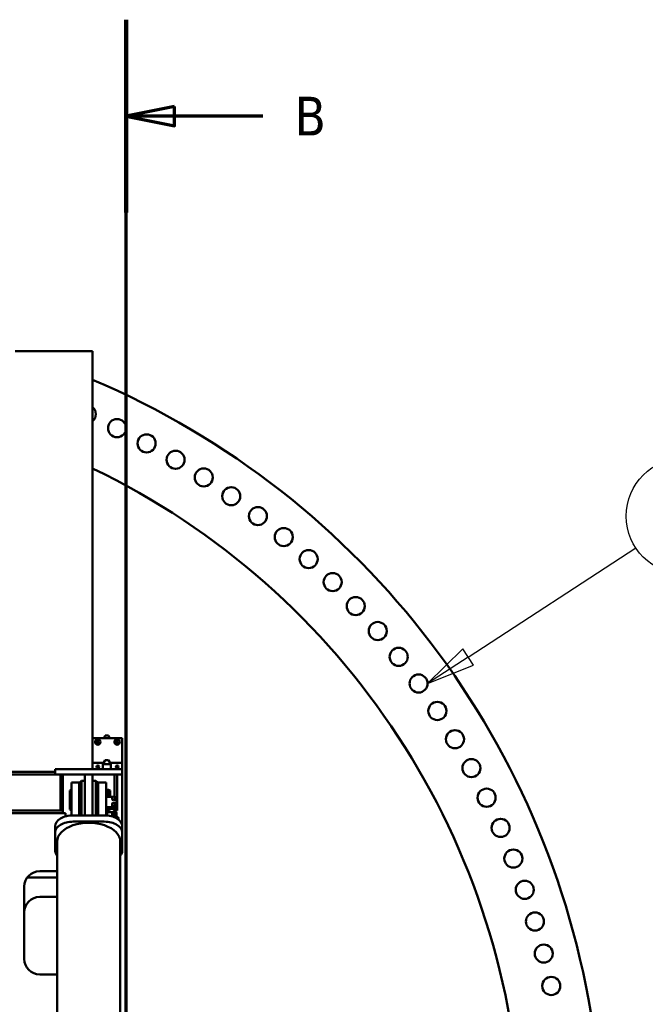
# Model space of a CAD drawing. Header units: millimetres. Extents: x -428974 to 63075, y -12164 to 49045.
# Tile 71 of 131: x 54802 to 57226, y 17328 to 21143. Entities that reach past the tile are written whole.
import ezdxf

# ---------------------------------------------------------------- set-up
doc = ezdxf.new("R2010")
doc.units = ezdxf.units.MM
doc.header["$LTSCALE"] = 75
doc.linetypes.add('CHAIN', pattern=[0.3543, 0.2362, -0.0295, 0.0591, -0.0295])
for name, color, linetype, lineweight in [('Dimension (ISO)', 7, 'Continuous', 25), ('Section Line (ISO)', 7, 'CHAIN', 70), ('Symbol (ISO)', 7, 'Continuous', 25), ('Visible (ISO)', 7, 'Continuous', 50)]:
    doc.layers.add(name, color=color, linetype=linetype, lineweight=lineweight)
doc.styles.add('Label Text (ISO)', font='tahoma.ttf')
doc.styles.add('Note Text (ISO)', font='tahoma.ttf')
doc.dimstyles.new('Default (ISO)', dxfattribs={"dimscale": 75, "dimtxt": 2, "dimasz": 2.5, "dimexe": 3.175, "dimexo": 0, "dimgap": 0.762, "dimtad": 1, "dimrnd": 1e-08, "dimtxsty": 'Note Text (ISO)', "dimcen": 0.09, "dimdle": 10, "dimclrd": 256, "dimclre": 256, "dimclrt": 256, "dimazin": 2, "dimtfac": 1, "dimtmove": 0, "dimatfit": 3, "dimfxl": 1, "dimtolj": 1, "dimtzin": 0, "dimlwd": -1, "dimlwe": -1, "dimarcsym": 0})

# ---------------------------------------------------------------- blocks, each defined once
blk = doc.blocks.new('*D13')
at = {"layer": 'Defpoints', "color": 0, "transparency": 16777216}
for p in [(50855.2, 18114), (56763, 15403.4)]:
    blk.add_point(p, dxfattribs=at)
at = {"layer": 'Dimension (ISO)', "transparency": 16777216}
for p, q in [((50855.2, 18114), (47047.2, 19861.1)), ((56592.6, 15481.6), (51025.6, 18035.8))]:
    blk.add_line(p, q, dxfattribs=at)
for points in [[(51038.6, 18064.2), (51012.5, 18007.4), (50855.2, 18114)], [(56605.6, 15510), (56579.6, 15453.2), (56763, 15403.4)]]:
    blk.add_solid(points, dxfattribs=at)
at = {"layer": 'Dimension (ISO)', "transparency": 16777216, "insert": (47312.2, 20301.6), "char_height": 150, "attachment_point": 1, "rotation": 335.3543, "style": 'Note Text (ISO)'}
blk.add_mtext('\\A1;\\fTahoma|b0|i0;\\H149.0446;∅6500\\P\\fTahoma|b0|i0;\\H149.0446;Up to Ø7000mm tower section', dxfattribs=at)
blk = doc.blocks.new('2dTransSection0')
at = {"layer": 'Section Line (ISO)', "linetype": 'Continuous'}
for p, q in [((736.187, 162.975), (736.187, 281.91)), ((738.687, 277.426), (736.187, 276.926)), ((738.687, 276.426), (738.687, 277.426)), ((738.687, 276.926), (736.187, 276.926)), ((736.187, 276.926), (738.687, 276.426)), ((743.247, 276.926), (738.687, 276.926))]:
    blk.add_line(p, q, dxfattribs=at)
at = {"layer": 'Section Line (ISO)', "linetype": 'Continuous', "lineweight": 140}
blk.add_line((736.187, 271.943), (736.187, 281.91), dxfattribs=at)
at = {"layer": 'Section Line (ISO)', "linetype": 'Continuous', "flags": 128}
blk.add_lwpolyline([(738.687, 277.426), (736.187, 276.926), (738.687, 276.426), (738.687, 277.426)], dxfattribs=at)
at = {"layer": 'Section Line (ISO)'}
blk.add_solid([(738.687, 277.426), (736.187, 276.926), (738.687, 276.426), (738.687, 277.426)], dxfattribs=at)
at = {"layer": 'Section Line (ISO)', "insert": (744.887, 275.926), "char_height": 2, "attachment_point": 7, "style": 'Label Text (ISO)'}
blk.add_mtext('B', dxfattribs=at)
blk = doc.blocks.new('Balloon3')
at = {"layer": 'Symbol (ISO)'}
for p, q in [((753.855, 248.977), (762.517, 254.627)), ((753.582, 249.395), (751.761, 247.611)), ((754.128, 248.558), (753.582, 249.395)), ((753.855, 248.977), (751.761, 247.611)), ((751.761, 247.611), (754.128, 248.558))]:
    blk.add_line(p, q, dxfattribs=at)
at = {"layer": 'Symbol (ISO)', "flags": 128}
blk.add_lwpolyline([(753.582, 249.395), (751.761, 247.611), (754.128, 248.558), (753.582, 249.395)], dxfattribs=at)
at = {"layer": 'Symbol (ISO)'}
blk.add_circle((765.022, 256.261), 3, dxfattribs=at)
blk.add_solid([(753.582, 249.395), (751.761, 247.611), (754.128, 248.558), (753.582, 249.395)], dxfattribs=at)
at = {"layer": 'Symbol (ISO)', "insert": (765.022, 256.261), "char_height": 2, "attachment_point": 5, "style": 'Label Text (ISO)'}
blk.add_mtext('7', dxfattribs=at)

msp = doc.modelspace()

# ---------------------------------------------------------------- linework, layer by layer
at = {"layer": 'Visible (ISO)'}
for p, q in [((54784.0992, 19859.253), (55084.0992, 19859.253)), ((55084.0992, 18238.5791), (55084.0992, 19859.253)), ((55199.0992, 18359.253), (55084.0992, 18359.253)), ((55132.7594, 18369.253), (55126.9859, 18359.253)), ((55145.4389, 18369.253), (55132.7594, 18369.253)), ((55145.4389, 18369.253), (55151.2124, 18359.253)), ((55199.0992, 18263.5791), (55199.0992, 18359.253)), ((55084.0992, 18263.5791), (55126.9859, 18263.5791)), ((55132.7594, 18273.5791), (55124.0992, 18258.5791)), ((55154.0992, 18258.5791), (55124.0992, 18258.5791)), ((55124.0992, 18238.5791), (55124.0992, 18258.5791)), ((55145.4389, 18273.5791), (55132.7594, 18273.5791)), ((55145.4389, 18273.5791), (55154.0992, 18258.5791)), ((55151.2124, 18263.5791), (55194.0992, 18263.5791)), ((55154.0992, 18238.5791), (55154.0992, 18258.5791)), ((55194.0992, 18263.5791), (55199.0992, 18263.5791)), ((55199.0992, 18263.5791), (55199.0992, 18258.5791)), ((55199.0992, 18258.5791), (55199.0992, 18238.5791)), ((54679.0992, 18228.5791), (54939.0992, 18228.5791)), ((54679.0992, 18218.5791), (54939.0992, 18218.5791)), ((54944.5222, 18238.5791), (54939.0992, 18238.5791)), ((54939.0992, 18238.5791), (54939.0992, 18218.5791)), ((54944.5222, 18218.5791), (54939.0992, 18218.5791)), ((54944.5222, 18238.5791), (55041.1134, 18238.5791)), ((54944.5222, 18218.5791), (55041.1134, 18218.5791)), ((54959.0992, 18078.5791), (54959.0992, 18218.5791)), ((54969.0992, 18218.5791), (54969.0992, 18078.5791)), ((55049.3057, 18238.5791), (55041.1134, 18238.5791)), ((55041.1134, 18218.5791), (55049.3057, 18218.5791)), ((55049.3057, 18238.5791), (55088.8926, 18238.5791)), ((55049.3057, 18218.5791), (55088.8926, 18218.5791)), ((55054.0992, 18218.5791), (55054.0992, 18065.9452)), ((55054.0992, 18218.5791), (55084.0992, 18218.5791)), ((55084.0992, 18218.5791), (55084.0992, 18065.9452)), ((55097.0849, 18238.5791), (55088.8926, 18238.5791)), ((55088.8926, 18218.5791), (55097.0849, 18218.5791)), ((55097.0849, 18238.5791), (55193.6761, 18238.5791)), ((55097.0849, 18218.5791), (55193.6761, 18218.5791)), ((55169.0992, 18218.5791), (55169.0992, 18131.8279)), ((55179.0992, 18078.5791), (55179.0992, 18218.5791)), ((55199.0992, 18238.5791), (55193.6761, 18238.5791)), ((55199.0992, 18218.5791), (55193.6761, 18218.5791)), ((55199.0992, 18238.5791), (55199.0992, 18218.5791)), ((55199.0992, 18218.5791), (55199.0992, 18038.5791)), ((55002.0992, 18171.6986), (55002.0992, 18187.2816)), ((55032.0992, 18187.2816), (55002.0992, 18187.2816)), ((55002.0992, 18171.6986), (55002.0992, 18086.0254)), ((55032.0992, 18171.6986), (55032.0992, 18187.2816)), ((55032.0992, 18171.6986), (55032.0992, 18086.0254)), ((55034.0992, 18186.5791), (55041.0992, 18193.5791)), ((55034.0992, 18186.5791), (55034.0992, 18059.7003)), ((55041.0992, 18059.7003), (55041.0992, 18193.5791)), ((55041.0992, 18193.5791), (55054.0992, 18193.5791)), ((55097.0992, 18193.5791), (55084.0992, 18193.5791)), ((55097.0992, 18193.5791), (55097.0992, 18059.7003)), ((55104.0992, 18186.5791), (55097.0992, 18193.5791)), ((55104.0992, 18059.7003), (55104.0992, 18186.5791)), ((55106.0992, 18171.6986), (55106.0992, 18187.2816)), ((55136.0992, 18187.2816), (55106.0992, 18187.2816)), ((55106.0992, 18171.6986), (55106.0992, 18086.0254)), ((55136.0992, 18171.6986), (55136.0992, 18187.2816)), ((55136.0992, 18171.6986), (55136.0992, 18086.0254)), ((54995.5992, 18156.0978), (55001.5992, 18158.2816)), ((54995.5992, 18156.0978), (54995.5992, 18082.4655)), ((55001.5992, 18158.2816), (55001.5992, 18080.2816)), ((55002.0992, 18158.2816), (55001.5992, 18158.2816)), ((55034.0992, 18158.2816), (55032.0992, 18158.2816)), ((55106.0992, 18158.2816), (55104.0992, 18158.2816)), ((55141.0992, 18153.2816), (55136.0992, 18153.2816)), ((55163.3985, 18131.8279), (55136.0992, 18131.8279)), ((55141.5992, 18158.2816), (55141.5992, 18131.8279)), ((55145.5992, 18158.2816), (55141.5992, 18158.2816)), ((55145.5992, 18158.2816), (55145.5992, 18131.8279)), ((55151.5992, 18156.0978), (55145.5992, 18158.2816)), ((55151.5992, 18156.0978), (55151.5992, 18131.8279)), ((55171.0992, 18131.8279), (55168.7998, 18131.8279)), ((55176.0992, 18095.6214), (55176.0992, 18127.8049)), ((55002.0992, 18077.1752), (55002.0992, 18086.0254)), ((55032.0992, 18077.1752), (55032.0992, 18086.0254)), ((55106.0992, 18077.1752), (55106.0992, 18086.0254)), ((55136.0992, 18091.5985), (55171.0992, 18091.5985)), ((55136.0992, 18088.6293), (55171.0992, 18088.6293)), ((55136.0992, 18077.1752), (55136.0992, 18086.0254)), ((55146.0992, 18088.3324), (55173.0992, 18088.3324)), ((55159.5992, 18123.8802), (55159.5992, 18120.911)), ((55159.5992, 18120.911), (55162.8492, 18119.4013)), ((55159.5992, 18099.7426), (55159.5992, 18096.7734)), ((55159.5992, 18096.7734), (55162.8492, 18095.2637)), ((55162.8492, 18119.4013), (55166.0992, 18117.8916)), ((55162.8492, 18095.2637), (55166.0992, 18093.7539)), ((55166.0992, 18120.8607), (55166.0992, 18117.8916)), ((55166.0992, 18117.8916), (55169.3492, 18119.4013)), ((55166.0992, 18096.7231), (55166.0992, 18093.7539)), ((55166.0992, 18093.7539), (55169.3492, 18095.2637)), ((55169.3492, 18119.4013), (55172.5992, 18120.911)), ((55169.3492, 18095.2637), (55172.5992, 18096.7734)), ((55172.5992, 18123.8802), (55172.5992, 18120.911)), ((55172.5992, 18099.7426), (55172.5992, 18096.7734)), ((55176.0992, 18095.6214), (55176.0992, 18092.6523)), ((55176.0992, 18092.6523), (55176.0992, 18090.7462)), ((55176.0992, 18090.7462), (55176.0992, 18087.777)), ((54649.0992, 18078.5791), (54969.0992, 18078.5791)), ((54653.3479, 18068.5791), (54979.0992, 18068.5791)), ((54969.0992, 18078.5791), (54969.0992, 18068.5791)), ((54979.0992, 18068.5791), (54979.0992, 18055.6892)), ((54995.5992, 18082.4655), (55001.5992, 18080.2816)), ((55002.0992, 18080.2816), (55001.5992, 18080.2816)), ((55002.0992, 18077.1752), (55002.0992, 18059.4919)), ((55129.0992, 18059.7003), (55009.0992, 18059.7003)), ((55034.0992, 18080.2816), (55032.0992, 18080.2816)), ((55032.0992, 18077.1752), (55032.0992, 18059.7003)), ((55054.0992, 18059.7003), (55054.0992, 18065.9452)), ((55084.0992, 18059.7003), (55084.0992, 18065.9452)), ((55106.0992, 18080.2816), (55104.0992, 18080.2816)), ((55106.0992, 18077.1752), (55106.0992, 18059.7003)), ((55136.0992, 18077.1752), (55136.0992, 18059.4919)), ((55141.0992, 18059.0849), (55141.0992, 18082.3941)), ((55141.5992, 18083.6883), (55141.5992, 18080.2816)), ((55145.5992, 18080.2816), (55141.5992, 18080.2816)), ((55145.5992, 18085.3483), (55145.5992, 18080.2816)), ((55151.5992, 18082.4655), (55145.5992, 18080.2816)), ((55146.0992, 18085.3632), (55173.0992, 18085.3632)), ((55162.1273, 18072.7413), (55146.0992, 18072.7413)), ((55151.5992, 18085.3632), (55151.5992, 18082.4655)), ((55159.5992, 18065.3875), (55159.5992, 18061.8245)), ((55162.0992, 18069.9212), (55162.0992, 18068.5554)), ((55166.0992, 18083.6588), (55166.0992, 18085.3632)), ((55166.0992, 18062.3681), (55166.0992, 18058.8051)), ((55169.0992, 18084.9048), (55169.0992, 18073.1997)), ((55179.0992, 18078.5791), (55169.0992, 18078.5791)), ((55173.0992, 18072.7413), (55170.0711, 18072.7413)), ((55170.0992, 18069.9212), (55170.0992, 18068.5554)), ((55171.0992, 18078.5791), (55171.0992, 18072.7413)), ((55172.5992, 18065.3875), (55172.5992, 18061.8245)), ((55176.0992, 18070.3276), (55176.0992, 18048.9369)), ((54939.0992, 17993.9942), (54939.0992, 18018.1319)), ((55129.0992, 18035.5626), (55009.0992, 18035.5626)), ((55194.0992, 18033.5791), (55194.0864, 18033.5791)), ((55199.0992, 18033.5791), (55194.0992, 18033.5791)), ((55199.0992, 18038.5791), (55199.0992, 18033.5791)), ((55199.0992, 18033.5791), (55199.0992, 18018.4081)), ((55199.0992, 17993.9942), (55199.0992, 18018.1319)), ((54939.0992, 17993.9942), (54939.0992, 17922.7341)), ((55199.0992, 17922.7341), (55199.0992, 17993.9942)), ((54946.8492, 14879.138), (54946.8492, 17958.3642)), ((55191.3492, 14879.138), (55191.3492, 17958.3642)), ((54879.0992, 17843.5791), (54946.8492, 17843.5791)), ((54819.0992, 17503.5791), (54819.0992, 17783.5791)), ((54830.3652, 17818.5791), (54946.8492, 17818.5791)), ((54879.0992, 17743.5791), (54946.8492, 17743.5791)), ((54946.8492, 17443.5791), (54879.0992, 17443.5791))]:
    msp.add_line(p, q, dxfattribs=at)
for centre, radius in [((55178.7337, 19560.3405), 35), ((55293.3411, 19501.3471), 35), ((55405.4127, 19437.668), 35), ((55514.757, 19369.4119), 35), ((55621.1872, 19296.6954), 35), ((55724.5215, 19219.6429), 35), ((55824.5833, 19138.3859), 35), ((55921.2018, 19053.0632), 35), ((56014.2117, 18963.8207), 35), ((56103.4542, 18870.8108), 35), ((56188.7768, 18774.1924), 35), ((56270.0338, 18674.1306), 35), ((56347.0864, 18570.7963), 35), ((56419.8028, 18464.3661), 35), ((55104.0992, 18344.253), 10.525), ((55179.0992, 18344.253), 10.525), ((56488.0589, 18355.0217), 35), ((55104.0992, 18344.253), 4.5), ((55179.0992, 18344.253), 4.5), ((56551.7381, 18242.9502), 35), ((55104.0992, 18248.5791), 5), ((55104.0992, 18248.5791), 4.5), ((55179.0992, 18248.5791), 5), ((55179.0992, 18248.5791), 4.5), ((56610.7314, 18128.3428), 35), ((56664.9383, 18011.3954), 35), ((56714.266, 17892.3078), 35), ((56758.6302, 17771.2835), 35), ((56797.9553, 17648.5292), 35), ((56832.1739, 17524.2547), 35), ((56861.2277, 17398.6723), 35)]:
    msp.add_circle(centre, radius, dxfattribs=at)
for centre, radius, start, end in [((53809.0992, 16758.7082), 3250, 308.3303697, 66.9018328), ((55061.7864, 19614.5473), 35, 309.6063285, 50.3936715), ((53809.0992, 16758.7082), 2937, 299.76748, 64.2709148), ((55194.0992, 18258.5791), 5, 0, 90), ((55141.0992, 18153.7816), 0.5, 270, 0), ((55179.0992, 18048.5791), 5, 313.7593258, 126.8698976), ((55179.0992, 18048.5791), 4.5, 312.4719998, 131.8103149), ((55194.0992, 18038.5791), 5, 270, 0), ((54879.0992, 17783.5791), 60, 90, 180), ((54879.0992, 17683.5791), 60, 90, 180), ((54879.0992, 17503.5791), 60, 180, 270)]:
    msp.add_arc(centre, radius, start, end, dxfattribs=at)
for centre, major_axis, ratio, start_param, end_param in [((55166.0992, 18127.0481), (-6.5, 0), 0.804587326, 5.235987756, 6.283185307), ((55166.0992, 18127.0481), (-6.5, 0), 0.804587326, 0, 1.047197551), ((55166.0992, 18127.0481), (6.5, 0), 0.804587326, 1.047197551, 2.094395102), ((55166.0992, 18127.0481), (6.5, 0), 0.804587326, 0, 1.047197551), ((55166.0992, 18127.0481), (6.5, 0), 0.804587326, 5.235987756, 6.283185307), ((55171.0992, 18127.8049), (5, 0), 0.804587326, 0, 1.570796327), ((55146.0992, 18082.3941), (-10, 0), 0.59383435, 4.71238898, 6.283185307), ((55166.0992, 18102.9104), (-6.5, 0), 0.804587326, 5.235987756, 6.283185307), ((55166.0992, 18102.9104), (-6.5, 0), 0.804587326, 0, 1.047197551), ((55166.0992, 18123.782), (-6.5, 0), 0.804587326, 0.825002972, 1.269392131), ((55166.0992, 18099.6444), (-6.5, 0), 0.804587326, 0.825002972, 1.269392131), ((55166.0992, 18127.0481), (-6.5, 0), 0.804587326, 1.047197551, 2.094395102), ((55166.0992, 18102.9104), (6.5, 0), 0.804587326, 1.047197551, 2.094395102), ((55166.0992, 18102.9104), (-6.5, 0), 0.804587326, 1.047197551, 2.094395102), ((55166.0992, 18123.782), (-6.5, 0), 0.804587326, 1.872200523, 2.316589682), ((55166.0992, 18099.6444), (-6.5, 0), 0.804587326, 1.872200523, 2.316589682), ((55166.0992, 18102.9104), (6.5, 0), 0.804587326, 0, 1.047197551), ((55166.0992, 18102.9104), (6.5, 0), 0.804587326, 5.235987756, 6.283185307), ((55171.0992, 18095.6214), (5, 0), 0.804587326, 4.71238898, 6.283185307), ((55171.0992, 18092.6523), (5, 0), 0.804587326, 4.71238898, 6.283185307), ((55173.0992, 18090.7462), (3, 0), 0.804587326, 4.71238898, 6.283185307), ((55173.0992, 18087.777), (3, 0), 0.804587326, 4.71238898, 6.283185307), ((55009.0992, 18018.1319), (-70, 0), 0.59383435, 4.71238898, 6.283185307), ((55129.0992, 18018.1319), (70, 0), 0.59383435, 0, 1.570796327), ((55146.0992, 18082.3941), (-5, 0), 0.59383435, 4.71238898, 6.283185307), ((55146.0992, 18075.7105), (-5, 0), 0.59383435, 0, 1.570796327), ((55166.0992, 18068.5554), (-6.5, 0), 0.804587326, 5.235987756, 6.283185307), ((55166.0992, 18068.5554), (-6.5, 0), 0.804587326, 0, 1.047197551), ((55166.0992, 18068.5554), (-4, 0), 0.804587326, 0, 3.141592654), ((55166.0992, 18068.5554), (-6.5, 0), 0.804587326, 4.188790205, 5.235987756), ((55166.0992, 18068.5554), (6.5, 0), 0.804587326, 4.188790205, 5.235987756), ((55166.0992, 18068.5554), (6.5, 0), 0.804587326, 0, 1.047197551), ((55166.0992, 18068.5554), (6.5, 0), 0.804587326, 5.235987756, 6.283185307), ((55173.0992, 18070.3276), (3, 0), 0.804587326, 0, 1.570796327), ((55009.0992, 17993.9942), (-70, 0), 0.59383435, 4.71238898, 6.283185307), ((55069.0992, 17958.3642), (122.25, 0), 0.59383435, 0, 3.141592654), ((55129.0992, 17993.9942), (70, 0), 0.59383435, 0, 1.570796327), ((55129.0992, 18042.5457), (70, 0), 0.59383435, 5.985133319, 6.065768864), ((55129.0992, 18018.4081), (70, 0), 0.59383435, 6.279862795, 6.283185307), ((55009.0992, 17922.7341), (-70, 0), 0.59383435, 0, 0.475015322), ((55129.0992, 17922.7341), (70, 0), 0.59383435, 5.808169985, 6.283185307)]:
    msp.add_ellipse(centre, major_axis=major_axis, ratio=ratio, start_param=start_param, end_param=end_param, dxfattribs=at)
for centre, major_axis in [((55166.0992, 18069.9212), (-4, 0)), ((55166.0992, 18070.3369), (3.3, 0))]:
    msp.add_ellipse(centre, major_axis=major_axis, ratio=0.804587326, dxfattribs=at)
for points, weights in [([(55159.5992, 18129.919), (55161.3408, 18130.8766), (55162.8492, 18131.5772)], [2.72312247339, 2.93375672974, 2.93375672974]), ([(55159.5992, 18127.0481), (55159.5992, 18128.4494), (55159.5992, 18129.919)], [2.93375672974, 2.93375672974, 2.72312247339]), ([(55159.5992, 18123.8802), (55159.5992, 18125.6467), (55159.5992, 18127.0481)], [2.72312247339, 2.93375672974, 2.93375672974]), ([(55162.8492, 18131.5772), (55164.3575, 18132.2779), (55166.0992, 18132.9385)], [2.93375672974, 2.93375672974, 2.72312247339]), ([(55166.0992, 18132.9385), (55167.8408, 18132.2779), (55169.3492, 18131.5772)], [2.72312247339, 2.93375672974, 2.93375672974]), ([(55169.3492, 18131.5772), (55170.8575, 18130.8766), (55172.5992, 18129.919)], [2.93375672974, 2.93375672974, 2.72312247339]), ([(55172.5992, 18129.919), (55172.5992, 18128.4494), (55172.5992, 18127.0481)], [2.72312247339, 2.93375672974, 2.93375672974]), ([(55172.5992, 18127.0481), (55172.5992, 18125.6467), (55172.5992, 18123.8802)], [2.93375672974, 2.93375672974, 2.72312247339]), ([(55162.8492, 18122.5189), (55161.3408, 18123.2196), (55159.5992, 18123.8802)], [2.93375672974, 2.93375672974, 2.72312247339]), ([(55159.5992, 18105.7814), (55161.3408, 18106.7389), (55162.8492, 18107.4396)], [2.72312247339, 2.93375672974, 2.93375672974]), ([(55159.5992, 18102.9104), (55159.5992, 18104.3118), (55159.5992, 18105.7814)], [2.93375672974, 2.93375672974, 2.72312247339]), ([(55159.5992, 18099.7426), (55159.5992, 18101.5091), (55159.5992, 18102.9104)], [2.72312247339, 2.93375672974, 2.93375672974]), ([(55162.8492, 18098.3813), (55161.3408, 18099.082), (55159.5992, 18099.7426)], [2.93375672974, 2.93375672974, 2.72312247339]), ([(55166.0992, 18120.8607), (55164.3575, 18121.8183), (55162.8492, 18122.5189)], [2.72312247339, 2.93375672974, 2.93375672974]), ([(55162.8492, 18107.4396), (55164.3575, 18108.1403), (55166.0992, 18108.8009)], [2.93375672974, 2.93375672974, 2.72312247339]), ([(55166.0992, 18096.7231), (55164.3575, 18097.6806), (55162.8492, 18098.3813)], [2.72312247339, 2.93375672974, 2.93375672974]), ([(55169.3492, 18122.5189), (55167.8408, 18121.8183), (55166.0992, 18120.8607)], [2.93375672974, 2.93375672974, 2.72312247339]), ([(55166.0992, 18108.8009), (55167.8408, 18108.1403), (55169.3492, 18107.4396)], [2.72312247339, 2.93375672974, 2.93375672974]), ([(55169.3492, 18098.3813), (55167.8408, 18097.6806), (55166.0992, 18096.7231)], [2.93375672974, 2.93375672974, 2.72312247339]), ([(55172.5992, 18123.8802), (55170.8575, 18123.2196), (55169.3492, 18122.5189)], [2.72312247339, 2.93375672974, 2.93375672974]), ([(55169.3492, 18107.4396), (55170.8575, 18106.7389), (55172.5992, 18105.7814)], [2.93375672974, 2.93375672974, 2.72312247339]), ([(55172.5992, 18099.7426), (55170.8575, 18099.082), (55169.3492, 18098.3813)], [2.72312247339, 2.93375672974, 2.93375672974]), ([(55172.5992, 18105.7814), (55172.5992, 18104.3118), (55172.5992, 18102.9104)], [2.72312247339, 2.93375672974, 2.93375672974]), ([(55172.5992, 18102.9104), (55172.5992, 18101.5091), (55172.5992, 18099.7426)], [2.93375672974, 2.93375672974, 2.72312247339]), ([(55159.5992, 18071.4264), (55161.3408, 18072.3839), (55162.8492, 18073.0845)], [3.08210632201, 3.32050807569, 3.32050807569]), ([(55159.5992, 18068.5554), (55159.5992, 18069.9567), (55159.5992, 18071.4264)], [3.32050807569, 3.32050807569, 3.08210632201]), ([(55159.5992, 18065.3875), (55159.5992, 18067.1541), (55159.5992, 18068.5554)], [3.08210632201, 3.32050807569, 3.32050807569]), ([(55162.8492, 18064.0262), (55161.3408, 18064.7269), (55159.5992, 18065.3875)], [3.32050807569, 3.32050807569, 3.08210632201]), ([(55159.5992, 18061.8245), (55161.3408, 18060.867), (55162.8492, 18060.1663)], [3.08210632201, 3.32050807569, 3.32050807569]), ([(55162.1273, 18085.3632), (55162.4897, 18085.187), (55162.8492, 18085.02)], [3.30696655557, 3.32050807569, 3.32050807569]), ([(55162.8492, 18085.02), (55164.3575, 18084.3194), (55166.0992, 18083.6588)], [3.32050807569, 3.32050807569, 3.08210632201]), ([(55162.8492, 18073.0845), (55164.3575, 18073.7852), (55166.0992, 18074.4458)], [3.32050807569, 3.32050807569, 3.08210632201]), ([(55166.0992, 18062.3681), (55164.3575, 18063.3256), (55162.8492, 18064.0262)], [3.08210632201, 3.32050807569, 3.32050807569]), ([(55162.8492, 18060.1663), (55164.3575, 18059.4656), (55166.0992, 18058.8051)], [3.32050807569, 3.32050807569, 3.08210632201]), ([(55166.0992, 18083.6588), (55167.8408, 18084.3194), (55169.3492, 18085.02)], [3.08210632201, 3.32050807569, 3.32050807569]), ([(55166.0992, 18074.4458), (55167.8408, 18073.7852), (55169.3492, 18073.0845)], [3.08210632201, 3.32050807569, 3.32050807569]), ([(55169.3492, 18064.0262), (55167.8408, 18063.3256), (55166.0992, 18062.3681)], [3.32050807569, 3.32050807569, 3.08210632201]), ([(55166.0992, 18058.8051), (55167.8408, 18059.4656), (55169.3492, 18060.1663)], [3.08210632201, 3.32050807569, 3.32050807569]), ([(55169.3492, 18085.02), (55169.7087, 18085.187), (55170.0711, 18085.3632)], [3.32050807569, 3.32050807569, 3.30696655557]), ([(55169.3492, 18073.0845), (55170.8575, 18072.3839), (55172.5992, 18071.4264)], [3.32050807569, 3.32050807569, 3.08210632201]), ([(55172.5992, 18065.3875), (55170.8575, 18064.7269), (55169.3492, 18064.0262)], [3.08210632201, 3.32050807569, 3.32050807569]), ([(55169.3492, 18060.1663), (55170.8575, 18060.867), (55172.5992, 18061.8245)], [3.32050807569, 3.32050807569, 3.08210632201]), ([(55172.5992, 18071.4264), (55172.5992, 18069.9567), (55172.5992, 18068.5554)], [3.08210632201, 3.32050807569, 3.32050807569]), ([(55172.5992, 18068.5554), (55172.5992, 18067.1541), (55172.5992, 18065.3875)], [3.32050807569, 3.32050807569, 3.08210632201])]:
    msp.add_rational_spline(points, weights, degree=2, dxfattribs=at)

# ---------------------------------------------------------------- block references
at = {"layer": 'Section Line (ISO)', "xscale": 75, "yscale": 75, "zscale": 75}
msp.add_blockref('2dTransSection0', (0, 0), dxfattribs=at)
at = {"layer": 'Symbol (ISO)', "xscale": 75, "yscale": 75, "zscale": 75}
msp.add_blockref('Balloon3', (0, 0), dxfattribs=at)

# ---------------------------------------------------------------- dimensions: what is measured, and where the dimension line sits
at = {"layer": 'Dimension (ISO)'}
dim = msp.add_diameter_dim_2p(p1=(56763.0368, 15403.4398), p2=(50855.1615, 18113.9766), text='\\fTahoma|b0|i0;\\H149.0446;<>\\P\\fTahoma|b0|i0;\\H149.0446;Up to Ø7000mm tower section', dimstyle='Default (ISO)', override={"dimgap": 0.762, "dimdec": 2, "dimlfac": 1, "dimtol": 0, "dimlim": 0, "dimtp": 0, "dimtm": 0, "dimtdec": 2, "dimatfit": 2, "dimtvp": -0.25}, dxfattribs=at)
dim.commit()
dim.dimension.update_dxf_attribs({"geometry": '*D13', "text_midpoint": (48345.9814, 19265.1901), "dimtype": 163})

doc.saveas('drawing.dxf')
